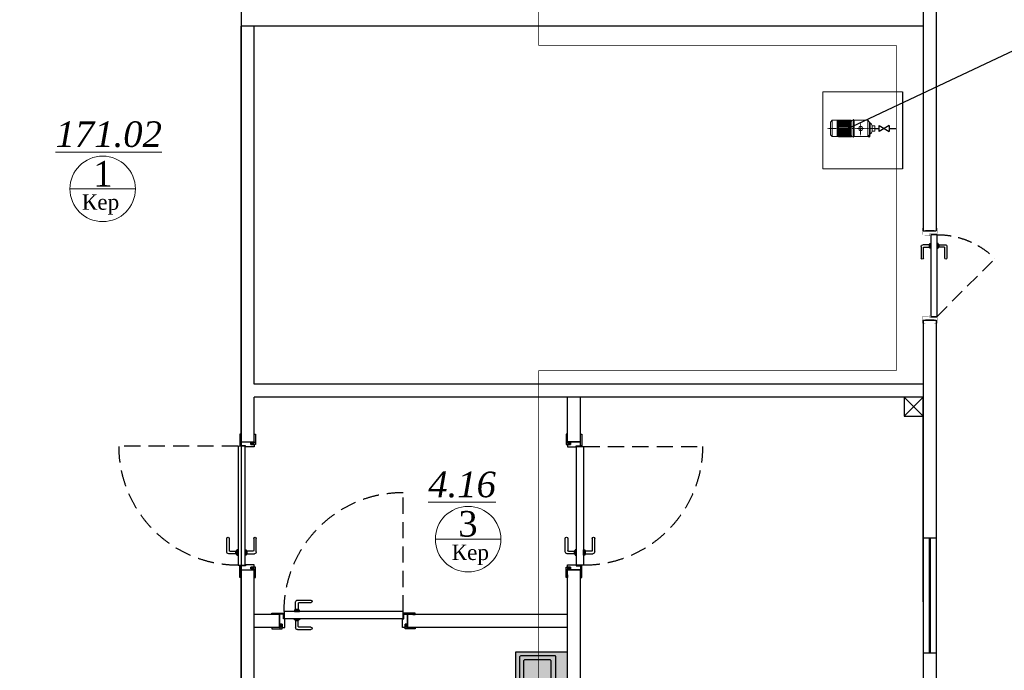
# Model space of a CAD drawing. Extents: x 4114239 to 5838486, y 780458 to 1383318.
# Tile 183 of 231: x 4486784 to 4494478, y 1311359 to 1316445. Entities that reach past the tile are written whole.
import ezdxf

# ---------------------------------------------------------------- set-up
doc = ezdxf.new("R2010")
doc.units = 0
doc.header["$MEASUREMENT"] = 0
doc.linetypes.add('Beruniy Xref$0$DASHED', pattern=[19.05, 12.7, -6.35])
doc.linetypes.add('DASHDOT2', pattern=[0.5, 0.25, -0.125, 0, -0.125])
for name, color, linetype, lineweight in [('.', 7, 'Continuous', 15), ('Основные', 160, 'Continuous', 40), ('Стены', 5, 'Continuous', 30)]:
    doc.layers.add(name, color=color, linetype=linetype, lineweight=lineweight)
doc.layers.add('сан.техника', color=146, linetype='Continuous')
doc.styles.add('TIEMS', font='times.ttf')
doc.styles.add('ГОСТ 250', font='isocpeui.ttf', dxfattribs={"height": 300})

# ---------------------------------------------------------------- blocks, each defined once
blk = doc.blocks.new('*U1885')
at = {"color": 0, "linetype": 'Beruniy Xref$0$DASHED'}
blk.add_line((100.5, 22.5), (152.12, 74.12), dxfattribs=at)
at = {"color": 0}
for p, q in [((163, 31.3), (152.5, 31.3)), ((152.5, 29.3), (162, 29.3)), ((162.5, 28.8), (162.5, 24.1)), ((164.5, 24.1), (164.5, 29.8)), ((97, 20), (97, 12)), ((161.5, 22.5), (161.5, 23.5)), ((161.5, 23.5), (165.5, 23.5)), ((165.5, 22.5), (161.5, 22.5)), ((162, 23.6), (162, 23.5)), ((164.5, 24.1), (162.5, 24.1)), ((165, 23.5), (165, 23.6)), ((165.5, 23.5), (165.5, 22.5)), ((177, 20), (177, 12)), ((152.5, 10.2), (162, 10.2)), ((161.5, 17), (161.5, 16)), ((161.5, 16), (165.5, 16)), ((162, 15.9), (162, 16)), ((162.5, 10.7), (162.5, 15.4)), ((164.5, 15.4), (162.5, 15.4)), ((164.5, 15.4), (164.5, 9.7)), ((165, 16), (165, 15.9)), ((165.5, 16), (165.5, 17)), ((163, 8.2), (152.5, 8.2))]:
    blk.add_line(p, q, dxfattribs=at)
at = {"color": 0, "const_width": 0.2}
for points in [[(94.5, 20), (94.5, 22.5), (99.5, 22.5), (99.5, 16), (101.5, 16), (101.5, 11.5)], [(179.5, 20), (179.5, 22.5), (174.5, 22.5), (174.5, 16), (172.5, 16), (172.5, 11.5)], [(100.5, 15), (100.5, 9.5), (94.5, 9.5), (94.5, 12)], [(173.5, 15), (173.5, 9.5), (179.5, 9.5), (179.5, 12)]]:
    blk.add_lwpolyline(points, dxfattribs=at)
at = {"color": 0}
blk.add_lwpolyline([(100.5, 17), (100.5, 22.5), (173.5, 22.5), (173.5, 17), (100.5, 17)], dxfattribs=at)
at = {"color": 0, "linetype": 'Beruniy Xref$0$DASHED'}
blk.add_arc((100.5, 22.5), 73, 0, 45, dxfattribs=at)
at = {"color": 0}
for centre, radius, start, end in [((152.5, 30.3), 1, 90, 270), ((162, 28.8), 0.5, 0, 90), ((163, 29.8), 1.5, 0, 90), ((162.5, 23.6), 0.5, 90, 180), ((164.5, 23.6), 0.5, 0, 90), ((152.5, 9.2), 1, 90, 270), ((162.5, 15.9), 0.5, 180, 270), ((162, 10.7), 0.5, 270, 0), ((163, 9.7), 1.5, 270, 0), ((164.5, 15.9), 0.5, 270, 0)]:
    blk.add_arc(centre, radius, start, end, dxfattribs=at)
blk = doc.blocks.new('fffffffffffffffffffffffffffddddddddfz')
at = {"color": 0}
blk.add_lwpolyline([(3133299.4, 2648111.9), (3133449.4, 2648111.9), (3133449.4, 2647961.9), (3133299.4, 2647961.9)], close=True, dxfattribs=at)
for points in [[(3133449.4, 2648111.9), (3133299.4, 2647961.9)], [(3133449.4, 2647961.9), (3133299.4, 2648111.9)]]:
    blk.add_lwpolyline(points, dxfattribs=at)
blk = doc.blocks.new('fgdsgsfdgsdd')
at = {"layer": '.', "linetype": 'ByBlock', "lineweight": 25, "true_color": 0xffffff}
h = blk.add_hatch(color=7, dxfattribs=at)
h.dxf.hatch_style = 1
h.paths.add_polyline_path([(0, 257.8), (-404.8, 257.8, 0.414214), (-406.5, 256.1), (-406.5, -256.1, 0.414214), (-404.8, -257.8), (0, -257.8)])
at = {"layer": 'сан.техника'}
for p, q in [((-372.4, -225.8), (-372.4, 222.6)), ((-372.4, -225.8), (-372.4, 222.6)), ((-97, 228.6), (-366.4, 228.6)), ((-97, 228.6), (-366.4, 228.6)), ((-341.7, -195.1), (-341.7, 191.9)), ((-341.7, -195.1), (-341.7, 191.9)), ((-135.4, 197.9), (-335.7, 197.9)), ((-135.4, 197.9), (-335.7, 197.9)), ((-129.4, -195.1), (-129.4, 191.9)), ((-129.4, -195.1), (-129.4, 191.9)), ((-91.1, -225.8), (-91.1, 222.6)), ((-91.1, -225.8), (-91.1, 222.6)), ((-135.4, -201.1), (-335.7, -201.1)), ((-135.4, -201.1), (-335.7, -201.1)), ((-97, -231.8), (-366.4, -231.8)), ((-97, -231.8), (-366.4, -231.8))]:
    blk.add_line(p, q, dxfattribs=at)
blk.add_lwpolyline([(0, -257.8), (0, 257.8), (-404.8, 257.8, 0.414214), (-406.5, 256.1), (-406.5, -256.1, 0.414214), (-404.8, -257.8)], format="xyb", close=True, dxfattribs=at)
for centre, radius in [((-176.3, -1.6), 32), ((-176.3, -1.6), 32), ((-176.3, -1.6), 22.2), ((-176.3, -1.6), 22.2), ((-35.6, -1.6), 14.9), ((-35.6, -1.6), 14.9)]:
    blk.add_circle(centre, radius, dxfattribs=at)
for centre, start, end in [((-366.4, 222.6), 90, 180), ((-366.4, 222.6), 90, 180), ((-335.7, 191.9), 90, 180), ((-335.7, 191.9), 90, 180), ((-135.4, 191.9), 0, 90), ((-135.4, 191.9), 0, 90), ((-97, 222.6), 0, 90), ((-97, 222.6), 0, 90), ((-366.4, -225.8), 180, 270), ((-366.4, -225.8), 180, 270), ((-335.7, -195.1), 180, 270), ((-335.7, -195.1), 180, 270), ((-135.4, -195.1), 270, 0), ((-135.4, -195.1), 270, 0), ((-97, -225.8), 270, 0), ((-97, -225.8), 270, 0)]:
    blk.add_arc(centre, 5.97, start, end, dxfattribs=at)
at = {"layer": 'сан.техника', "extrusion": (2.66779e-39, -9.6997e-41, -1)}
blk.add_ellipse((-109.1, -1.6), major_axis=(0, -10.5), ratio=0.321168, dxfattribs=at)
blk.add_ellipse((-109.1, -1.6), major_axis=(0, -10.5), ratio=0.321168, dxfattribs=at)
blk = doc.blocks.new('*U1891')
at = {"color": 0, "linetype": 'Beruniy Xref$0$DASHED'}
blk.add_line((-193.5, 2.5), (-193.5, 95.5), dxfattribs=at)
at = {"color": 0}
for p, q in [((-111, 11.3), (-121.5, 11.3)), ((-121.5, 9.3), (-112, 9.3)), ((-111.5, 8.8), (-111.5, 4.1)), ((-109.5, 4.1), (-109.5, 9.8)), ((-197, 0), (-197, -10)), ((-197, 0), (-197, -10)), ((-112.5, 2.5), (-112.5, 3.5)), ((-112.5, 3.5), (-108.5, 3.5)), ((-108.5, 2.5), (-112.5, 2.5)), ((-112, 3.6), (-112, 3.5)), ((-109.5, 4.1), (-111.5, 4.1)), ((-109, 3.5), (-109, 3.6)), ((-108.5, 3.5), (-108.5, 2.5)), ((-97, 0), (-97, -10)), ((-97, 0), (-97, -10)), ((-112.5, -3), (-112.5, -4)), ((-112.5, -4), (-108.5, -4)), ((-112, -4.1), (-112, -4)), ((-111.5, -9.3), (-111.5, -4.6)), ((-109.5, -4.6), (-111.5, -4.6)), ((-109.5, -4.6), (-109.5, -10.3)), ((-109, -4), (-109, -4.1)), ((-108.5, -4), (-108.5, -3)), ((-121.5, -9.8), (-112, -9.8)), ((-111, -11.8), (-121.5, -11.8))]:
    blk.add_line(p, q, dxfattribs=at)
for points in [[(-194, 0.2), (-196.2, 0.2), (-196.2, 0.2), (-201, 0.2), (-201, 0), (-203, 0), (-203, 0), (-203, 1.2), (-194, 1.2)], [(-100, 0.2), (-97.8, 0.2), (-97.8, 0.2), (-93, 0.2), (-93, 0), (-91, 0), (-91, 0), (-91, 1.2), (-100, 1.2)]]:
    blk.add_lwpolyline(points, close=True, dxfattribs=at)
for points in [[(-195, 0.2), (-195, 0.2), (-196.2, 0.2), (-196.2, 0.2), (-197, 0.2), (-197, -10), (-196.2, -10), (-196.2, -7.6), (-195, -7.6), (-195, -10), (-193, -10), (-193, -3.3), (-193.85, -3.3, -0.414214), (-194, -3.15), (-194, 0.2)], [(-99, 0.2), (-99, 0.2), (-97.8, 0.2), (-97.8, 0.2), (-97, 0.2), (-97, -10), (-97.8, -10), (-97.8, -7.6), (-99, -7.6), (-99, -10), (-101, -10), (-101, -3.3), (-100.15, -3.3, 0.414214), (-100, -3.15), (-100, 0.2)]]:
    blk.add_lwpolyline(points, format="xyb", close=True, dxfattribs=at)
for points in [[(-193.5, -3), (-193.5, 2.5), (-100.5, 2.5), (-100.5, -3), (-193.5, -3)], [(-195, -7.6), (-196.2, -7.6), (-196.2, -10.2), (-201, -10.2), (-201, -10), (-203, -10), (-203, -10), (-203, -11.2), (-195, -11.2), (-195, -7.6)], [(-99, -7.6), (-97.8, -7.6), (-97.8, -10.2), (-93, -10.2), (-93, -10), (-91, -10), (-91, -10), (-91, -11.2), (-99, -11.2), (-99, -7.6)]]:
    blk.add_lwpolyline(points, dxfattribs=at)
at = {"color": 0, "linetype": 'Beruniy Xref$0$DASHED'}
blk.add_arc((-193.5, 2.5), 93, 0, 90, dxfattribs=at)
at = {"color": 0}
for centre, radius, start, end in [((-121.5, 10.3), 1, 90, 270), ((-112, 8.8), 0.5, 0, 90), ((-111, 9.8), 1.5, 0, 90), ((-111.5, 3.6), 0.5, 90, 180), ((-109.5, 3.6), 0.5, 0, 90), ((-111.5, -4.1), 0.5, 180, 270), ((-109.5, -4.1), 0.5, 270, 0), ((-121.5, -10.8), 1, 90, 270), ((-112, -9.3), 0.5, 270, 0), ((-111, -10.3), 1.5, 270, 0)]:
    blk.add_arc(centre, radius, start, end, dxfattribs=at)
blk = doc.blocks.new('*U1892')
at = {"color": 0, "linetype": 'Beruniy Xref$0$DASHED'}
blk.add_line((193.5, 2.5), (193.5, 95.5), dxfattribs=at)
at = {"color": 0}
for p, q in [((109.5, 4.1), (109.5, 9.8)), ((111, 11.3), (121.5, 11.3)), ((111.5, 8.8), (111.5, 4.1)), ((121.5, 9.3), (112, 9.3)), ((97, 0), (97, -10)), ((97, 0), (97, -10)), ((112.5, 3.5), (108.5, 3.5)), ((108.5, 3.5), (108.5, 2.5)), ((108.5, 2.5), (112.5, 2.5)), ((109, 3.5), (109, 3.6)), ((109.5, 4.1), (111.5, 4.1)), ((112, 3.6), (112, 3.5)), ((112.5, 2.5), (112.5, 3.5)), ((197, 0), (197, -10)), ((197, 0), (197, -10)), ((108.5, -4), (108.5, -3)), ((112.5, -4), (108.5, -4)), ((109, -4), (109, -4.1)), ((109.5, -4.6), (109.5, -10.3)), ((109.5, -4.6), (111.5, -4.6)), ((111.5, -9.3), (111.5, -4.6)), ((112, -4.1), (112, -4)), ((112.5, -3), (112.5, -4)), ((111, -11.8), (121.5, -11.8)), ((121.5, -9.8), (112, -9.8))]:
    blk.add_line(p, q, dxfattribs=at)
for points in [[(100, 0.2), (97.8, 0.2), (97.8, 0.2), (93, 0.2), (93, 0), (91, 0), (91, 0), (91, 1.2), (100, 1.2)], [(194, 0.2), (196.2, 0.2), (196.2, 0.2), (201, 0.2), (201, 0), (203, 0), (203, 0), (203, 1.2), (194, 1.2)]]:
    blk.add_lwpolyline(points, close=True, dxfattribs=at)
for points in [[(99, 0.2), (99, 0.2), (97.8, 0.2), (97.8, 0.2), (97, 0.2), (97, -10), (97.8, -10), (97.8, -7.6), (99, -7.6), (99, -10), (101, -10), (101, -3.3), (100.15, -3.3, -0.414214), (100, -3.15), (100, 0.2)], [(195, 0.2), (195, 0.2), (196.2, 0.2), (196.2, 0.2), (197, 0.2), (197, -10), (196.2, -10), (196.2, -7.6), (195, -7.6), (195, -10), (193, -10), (193, -3.3), (193.85, -3.3, 0.414214), (194, -3.15), (194, 0.2)]]:
    blk.add_lwpolyline(points, format="xyb", close=True, dxfattribs=at)
for points in [[(193.5, -3), (193.5, 2.5), (100.5, 2.5), (100.5, -3), (193.5, -3)], [(99, -7.6), (97.8, -7.6), (97.8, -10.2), (93, -10.2), (93, -10), (91, -10), (91, -10), (91, -11.2), (99, -11.2), (99, -7.6)], [(195, -7.6), (196.2, -7.6), (196.2, -10.2), (201, -10.2), (201, -10), (203, -10), (203, -10), (203, -11.2), (195, -11.2), (195, -7.6)]]:
    blk.add_lwpolyline(points, dxfattribs=at)
at = {"color": 0, "linetype": 'Beruniy Xref$0$DASHED'}
blk.add_arc((193.5, 2.5), 93, 90, 180, dxfattribs=at)
at = {"color": 0}
for centre, radius, start, end in [((111, 9.8), 1.5, 90, 180), ((112, 8.8), 0.5, 90, 180), ((121.5, 10.3), 1, 270, 90), ((109.5, 3.6), 0.5, 90, 180), ((111.5, 3.6), 0.5, 0, 90), ((109.5, -4.1), 0.5, 180, 270), ((111.5, -4.1), 0.5, 270, 0), ((111, -10.3), 1.5, 180, 270), ((112, -9.3), 0.5, 180, 270), ((121.5, -10.8), 1, 270, 90)]:
    blk.add_arc(centre, radius, start, end, dxfattribs=at)
blk = doc.blocks.new('fgfgfggggggggggggggggggdffx')
at = {"color": 0}
for points in [[(3169449.1, 2635249.4), (3169549.2, 2635249.4)], [(3169449.1, 2634349.4), (3169549.3, 2634349.4)]]:
    blk.add_lwpolyline(points, dxfattribs=at)
at = {"color": 5, "const_width": 20}
blk.add_lwpolyline([(3169499.2, 2634349.4), (3169499.2, 2635249.4)], dxfattribs=at)
blk = doc.blocks.new('kgd')
for p, q in [((-493685.1, -783252), (-493685.1, -783854.8)), ((-493867, -783514.3), (-493788, -783561.7)), ((-493788, -783514.3), (-493867, -783561.7)), ((-493867, -783561.7), (-493867, -783514.3)), ((-493788, -783514.3), (-493788, -783561.7))]:
    blk.add_line(p, q)
at = {"lineweight": 9}
for p, q in [((-494233.5, -783474.2), (-494246.3, -783489.2)), ((-494186, -783474.2), (-494233.5, -783474.2)), ((-494233.5, -783474.2), (-494233.5, -783538)), ((-494194.9, -783474.2), (-494194.9, -783538)), ((-494186, -783474.2), (-494186, -783538)), ((-494086.1, -783473), (-494183.9, -783473)), ((-494183.9, -783474.3), (-494183.9, -783538)), ((-494086.1, -783481), (-494183.9, -783481)), ((-494086.1, -783471.9), (-494181.5, -783471.9)), ((-494086.1, -783471.9), (-494086.1, -783604.1)), ((-494065.8, -783469.2), (-494069.6, -783469.2)), ((-494069.6, -783471.1), (-494069.6, -783548.5)), ((-494065.8, -783478.8), (-494069.6, -783478.8)), ((-494065.8, -783478.8), (-494065.8, -783469.2)), ((-494065.8, -783474), (-494062.6, -783474)), ((-494062.6, -783474), (-493954.3, -783474)), ((-494062.6, -783474), (-494062.6, -783538)), ((-493954.3, -783474), (-493954.3, -783538)), ((-493954.3, -783474), (-493941.2, -783489.4)), ((-494246.3, -783538), (-494246.3, -783489.2)), ((-494246.3, -783586.8), (-494246.3, -783538)), ((-494233.5, -783601.8), (-494233.5, -783538)), ((-494194.9, -783601.8), (-494194.9, -783538)), ((-494186, -783601.8), (-494186, -783538)), ((-494086.1, -783489), (-494183.9, -783489)), ((-494086.1, -783497), (-494183.9, -783497)), ((-494086.1, -783505), (-494183.9, -783505)), ((-494086.1, -783513), (-494183.9, -783513)), ((-494086.1, -783521), (-494183.9, -783521)), ((-494086.1, -783529), (-494183.9, -783529)), ((-494086.1, -783537), (-494183.9, -783537)), ((-494183.9, -783538), (-494183.9, -783601.7)), ((-494086.1, -783545), (-494183.9, -783545)), ((-494086.1, -783553), (-494183.9, -783553)), ((-494086.1, -783545), (-494159.7, -783545)), ((-494086.1, -783553), (-494159.7, -783553)), ((-494083.9, -783484.5), (-494083.9, -783592.4)), ((-494069.9, -783605.8), (-494069.6, -783528.4)), ((-494065.8, -783512.6), (-494069.6, -783512.6)), ((-494065.8, -783522.2), (-494069.6, -783522.2)), ((-494065.8, -783553.8), (-494069.6, -783553.8)), ((-494065.8, -783512.6), (-494065.8, -783522.2)), ((-494065.8, -783563.4), (-494065.8, -783553.8)), ((-494062.6, -783602), (-494062.6, -783538)), ((-493954.3, -783602), (-493954.3, -783538)), ((-493941.2, -783489.4), (-493941.2, -783538)), ((-493937.5, -783494.2), (-493941.2, -783494.2)), ((-493941.2, -783586.6), (-493941.2, -783538)), ((-493937.5, -783494.2), (-493937.5, -783538)), ((-493937.5, -783581.8), (-493937.5, -783538)), ((-493900.7, -783518), (-493920.7, -783518)), ((-493920.7, -783518), (-493920.7, -783558)), ((-493900.7, -783558), (-493920.7, -783558)), ((-493900.7, -783518), (-493900.7, -783558)), ((-494233.5, -783601.8), (-494246.3, -783586.8)), ((-494186, -783601.8), (-494233.5, -783601.8)), ((-494086.1, -783561), (-494183.9, -783561)), ((-494086.1, -783569), (-494183.9, -783569)), ((-494086.1, -783577), (-494183.9, -783577)), ((-494086.1, -783585), (-494183.9, -783585)), ((-494086.1, -783593), (-494183.9, -783593)), ((-494086.1, -783601), (-494183.9, -783601)), ((-494086.1, -783604.1), (-494181.5, -783604.1)), ((-494086.1, -783561), (-494159.7, -783561)), ((-494086.1, -783569), (-494159.7, -783569)), ((-494086.1, -783577), (-494159.7, -783577)), ((-494086.1, -783585), (-494159.7, -783585)), ((-494086.1, -783593), (-494159.7, -783593)), ((-494086.1, -783601), (-494159.7, -783601)), ((-494083.6, -783604.1), (-494159.7, -783604.1)), ((-494065.8, -783563.4), (-494069.6, -783563.4)), ((-494065.8, -783597.2), (-494069.6, -783597.2)), ((-494065.8, -783606.8), (-494069.6, -783606.8)), ((-494065.8, -783597.2), (-494065.8, -783606.8)), ((-494065.8, -783602), (-493954.3, -783602)), ((-493954.3, -783602), (-493941.2, -783586.6)), ((-493951.8, -783599.1), (-493944.7, -783605.3)), ((-493950.6, -783597.6), (-493943.5, -783603.7)), ((-493948.5, -783595.4), (-493941.4, -783601.5)), ((-493946.8, -783593.3), (-493939.7, -783599.4)), ((-493944.9, -783590.9), (-493937.7, -783597)), ((-493944.7, -783605.3), (-493937, -783596.2)), ((-493944.1, -783590.1), (-493937, -783596.2)), ((-493937.5, -783581.8), (-493941.2, -783581.8))]:
    blk.add_line(p, q, dxfattribs=at)
at = {"linetype": 'DASHDOT2', "lineweight": 5}
for p, q in [((-493868.8, -783538), (-494268.9, -783538)), ((-494011.1, -783488.2), (-494011.1, -783589.7))]:
    blk.add_line(p, q, dxfattribs=at)
at = {"lineweight": 30}
for p, q in [((-493900.7, -783538), (-493867, -783538)), ((-493788, -783539.2), (-493733.2, -783539.2))]:
    blk.add_line(p, q, dxfattribs=at)
at = {"lineweight": 9}
for points in [[(-494306.1, -783252), (-494306.1, -783854.8), (-493685.1, -783854.8)], [(-493685.1, -783252), (-494306.1, -783252)]]:
    blk.add_lwpolyline(points, dxfattribs=at)
for centre, radius in [((-494190.1, -783494.5), 3.2), ((-494011.1, -783538), 16), ((-494190.1, -783581.5), 3.2)]:
    blk.add_circle(centre, radius, dxfattribs=at)
for centre, radius, start, end in [((-494181.5, -783474.3), 2.4, 90, 180), ((-494069.3, -783485.7), 14.7, 91.45117, 175.23786), ((-493964.3, -783530.9), 45.5, 16.47329, 53.87126), ((-493964.3, -783545.1), 45.5, 306.12874, 343.52671), ((-494181.5, -783601.7), 2.4, 180, 270), ((-494069.3, -783591.2), 14.7, 184.76214, 268.54883)]:
    blk.add_arc(centre, radius, start, end, dxfattribs=at)

msp = doc.modelspace()

# ---------------------------------------------------------------- linework, layer by layer
msp.add_line((4494551.4656, 1316203.7048), (4493243.5916, 1315587.6528))
at = {"lineweight": 0, "ltscale": 100}
for p, q in [((4487176.7941, 1315122.2574), (4487688.7941, 1315122.2574)), ((4490544.2425, 1312384.4079), (4490032.2425, 1312384.4079))]:
    msp.add_line(p, q, dxfattribs=at)
at = {"color": 0}
for points in [[(4485908.7836, 1306894.9852), (4457596.0948, 1306894.9852), (4457596.0948, 1323094.9852), (4493946.3235, 1323094.9852), (4493945.1545, 1314794.9827)], [(4485908.7742, 1306994.9852), (4457696.0948, 1306994.9852), (4457696.0948, 1322994.9852), (4493846.3094, 1322994.9852), (4493845.3111, 1314794.9827)], [(4488515.2091, 1316844.9815), (4488515.2091, 1316394.9852)], [(4493845.5059, 1316394.9852), (4488515.2091, 1316394.9852)], [(4488515.2091, 1313144.9888), (4488515.2091, 1316394.9852)], [(4488615.2091, 1313594.9852), (4488615.2091, 1316394.9852)], [(4493945.4013, 1316394.9852), (4493945.3799, 1316394.9852)], [(4493845.3111, 1314794.9827), (4493946.1346, 1314794.9827)], [(4493856.219, 1314794.9827), (4493936.219, 1314794.9827)], [(4493945.3176, 1314094.9991), (4493946.3234, 1306894.9852), (4487530.6545, 1306894.9852)], [(4493845.3176, 1314094.9852), (4493846.3094, 1306994.9852), (4487530.6545, 1306994.9852)], [(4493845.3176, 1314094.9852), (4493946.1346, 1314094.9852)], [(4493845.3874, 1313594.9852), (4488615.2091, 1313594.9852)], [(4493945.4013, 1313594.9852), (4493945.3874, 1313594.9852)], [(4493845.4013, 1313494.9852), (4488615.2091, 1313494.9852)], [(4488615.2091, 1313144.9763), (4488615.2091, 1313494.9852)], [(4491065.301, 1313144.9852), (4491065.301, 1313494.9852)], [(4491065.301, 1313144.9852), (4491065.301, 1313494.9852)], [(4491165.301, 1313144.9852), (4491165.301, 1313494.9852)], [(4493845.3094, 1311894.9852), (4493845.3094, 1313394.9852)], [(4491065.301, 1313144.9852), (4491165.301, 1313144.9852)], [(4488515.2091, 1306994.9852), (4488515.2091, 1312144.9889)], [(4488615.2091, 1306994.9852), (4488615.2091, 1312144.9764)], [(4491065.301, 1306994.9852), (4491065.301, 1312144.9852)], [(4491065.301, 1311894.9852), (4491065.301, 1312144.9852)], [(4491065.301, 1312144.9852), (4491165.301, 1312144.9852)], [(4491165.301, 1306994.9852), (4491165.301, 1312144.9852)], [(4488815.301, 1311794.9852), (4488615.301, 1311794.9852)], [(4488815.301, 1311694.9852), (4488815.301, 1311794.9852)], [(4491065.301, 1311794.9852), (4489815.301, 1311794.9852)], [(4489815.301, 1311694.9852), (4489815.301, 1311794.9852)], [(4488815.301, 1311694.9852), (4488615.301, 1311694.9852)], [(4491065.301, 1311694.9852), (4489815.301, 1311694.9852)]]:
    msp.add_lwpolyline(points, dxfattribs=at)
msp.add_lwpolyline([(4457696.0948, 1322994.9852), (4488515.2091, 1322994.9852), (4488515.2091, 1306994.9852), (4457696.0948, 1306994.9852)], close=True, dxfattribs=at)
at = {"color": 5, "const_width": 5}
for points in [[(4493633.2727, 1316244.1282), (4490838.6876, 1316244.1282), (4490838.6876, 1322678.5033), (4492960.8849, 1322678.5033)], [(4493633.2727, 1316244.1282), (4493633.2727, 1313702.0187)], [(4493633.2727, 1313702.0187), (4490838.6876, 1313702.0187), (4490838.6876, 1307267.6437), (4492960.8849, 1307267.6437)]]:
    msp.add_lwpolyline(points, dxfattribs=at)
at = {"layer": 'Стены', "color": 0, "linetype": 'ByBlock', "lineweight": 0, "ltscale": 100}
for centre in [(4487432.7941, 1315122.2574), (4490288.2425, 1312384.4079)]:
    msp.add_circle(centre, 256, dxfattribs=at)

# ---------------------------------------------------------------- block references
at = {"color": 7, "lineweight": 0}
msp.add_blockref('kgd', (4987366.5161, 2099132.689), dxfattribs=at)
at = {"color": 216, "lineweight": 30}
for name, p, xscale, yscale, zscale, rotation in [('*U1885', (4493756.3458, 1313246.2237), -8.749976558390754, 8.749976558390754, 8.749976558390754, 270.0053714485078), ('*U1891', (4488514.9566, 1311174.9891), -9.999998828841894, 9.999998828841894, 9.999998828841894, 89.99283803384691), ('*U1892', (4491165.0485, 1311174.9665), -9.999998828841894, 9.999998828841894, 9.999998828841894, 269.9928380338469), ('*U1891', (4487845.3074, 1311795.1095), -9.999998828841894, 9.999998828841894, 9.999998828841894, 359.9928380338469)]:
    msp.add_blockref(name, p, dxfattribs=dict(at, xscale=xscale, yscale=yscale, zscale=zscale, rotation=rotation))
at = {"color": 0, "xscale": -1}
for name, p, rotation in [('fffffffffffffffffffffffffffddddddddfz', (1360395.8955, 3961456.8428), 180), ('fgfgfggggggggggggggggggdffx', (1323660.8999, 3945858.7077), 180.0160080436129)]:
    msp.add_blockref(name, p, dxfattribs=dict(at, rotation=rotation))
at = {"color": 1, "linetype": 'ByBlock'}
msp.add_blockref('fgdsgsfdgsdd', (4491065.301, 1311243.3467), dxfattribs=at)

# ---------------------------------------------------------------- texts
at = {"lineweight": 0, "ltscale": 100, "char_height": 200, "attachment_point": 5, "style": 'TIEMS'}
for s, insert in [('\\A1;{\\fTimes New Roman|b0|i1|c204|p18;\\L171.02}', (4487480.0524, 1315548.0174)), ('\\A1;1', (4487434.5037, 1315240.8568)), ('\\A1;{\\fTimes New Roman|b0|i1|c204|p18;\\L4.16}', (4490240.9842, 1312810.1679)), ('\\A1;3', (4490286.5329, 1312503.0073))]:
    msp.add_mtext(s, dxfattribs=dict(at, insert=insert))
at = {"lineweight": 0, "ltscale": 100, "char_height": 120, "width": 925.176842, "attachment_point": 5, "style": 'TIEMS'}
for insert in [(4487415.88, 1314999.8817), (4490305.1565, 1312262.0321)]:
    msp.add_mtext('\\A1;Кер', dxfattribs=dict(at, insert=insert))
at = {"layer": 'Основные', "color": 0, "insert": (4311639.514, 1322203.1881), "char_height": 351, "width": 18425.165916, "attachment_point": 1, "style": 'ГОСТ 250'}
msp.add_mtext('\\pi1037; Гипохлорит получают, пропуская газообразный хлор через раствор гидроксида натрия в строго контролируемых условиях. Для повышения стабильности препарата при хранении часть не прореагировавшей щелочи оставляют в дезинфицирующем средстве, поэтому получаемый раствор препарата характеризуется очень высоком значением pH - около 12.\\PДаже при соблюдении благоприятных условий хранения (в темном месте при пониженной температуре) гипохлорит медленно разлагается, теряя часть хлора и образуя кислород. Однако значение pH при этом остается высоким.  В летние месяцы рекомендуется хранить раствор гипохлорита натрия в темном контейнере не дольше одного месяца при максимально низкой температуре.\\P{\\LНикогда не добавляйте кислоту непосредственно к раствору гипохлорита, так как это приведет к образованию ядовитого газообразного хлора.\\P\\pi0;ВНИМАНИЕ: ВСЕГДА вносите химический агент в воду. НИКОГДА не добавляйте воду к химическим агентам во избежание несчастных случаев.\\P}   Необходимая для коррекции pH кислота должна подаваться в бассейн постепенно. В случае использования хлористоводородной (соляной) кислоты ее необходимо разбавить перед добавлением в бассейн.  Это можно сделать, например, в ведре или канистре, добавив к воде из бассейна соляную кислоту (конкретные концентрации, объемы и дозировки должны присутствовать в инструкции по применению, предоставляемой производителем).\\P\\pi1037;При применении сухого препарата для понижения pH (гидросульфата натрия) его необходимо предварительно растворить в воде. Вне зависимости от того, какой препарат вы используете (жидкий или твердый), старайтесь как можно более равномерно распределять в бассейне приготовленный раствор понижающего pH реагента. \\PГипохлорит кальция  является более стабильным аналогом гипохлорита натрия. Коммерчески доступны препараты в форме гранул или таблеток с содержанием доступного хлора вплоть до 65%, что выше, чем в случае гипохлорита натрия.\\PГипохлорит кальция растворяют в воде и подают в циркуляционную систему автоматически.  Постоянное использование гипохлорита приводит к увеличению уровня кальция в воде. Это является безусловным достоинством препарата в регионах с мягкой водой. В таких условиях в бассейнах часто наблюдается «растворение» цемента между керамическими плитками из-за того, что вода испытывает «нехватку кальция», и ей требуются источники кальция для компенсации его уровня. В этом случае гипохлорит кальция выполняет сразу две функции: дезинфицирует воду и помогает устранить нехватку кальция.', dxfattribs=at)

doc.saveas('drawing.dxf')
